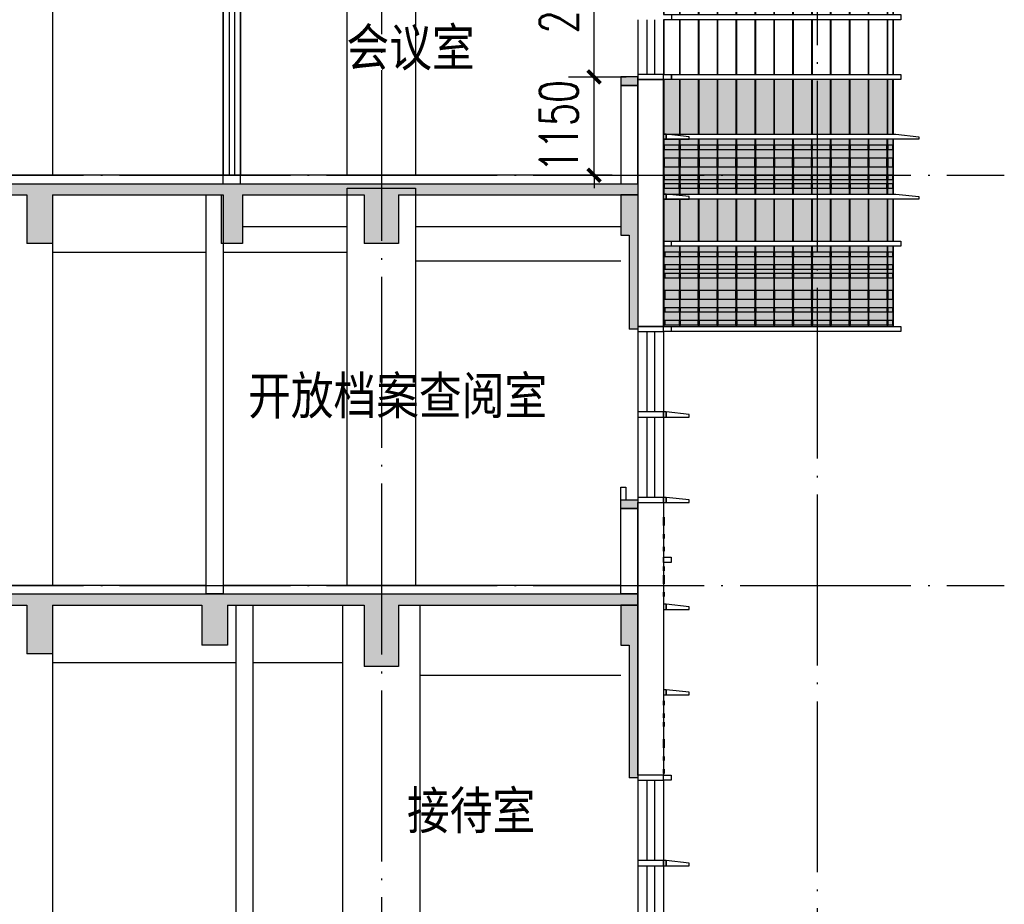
# Model space of a CAD drawing. Header units: millimetres. Extents: x 500457 to 783861, y -293374 to -162131.
# Tile 68 of 116: x 733545 to 745065, y -228982 to -218631. Entities that reach past the tile are written whole.
import ezdxf

# ---------------------------------------------------------------- set-up
doc = ezdxf.new("R2010")
doc.units = ezdxf.units.MM
doc.header["$LTSCALE"] = 1000
doc.linetypes.add('DOTE', pattern=[2.42, 2, -0.2, 0.02, -0.2])
for name, color, linetype in [('A-DOOR-FIRE', 4, 'Continuous'), ('A-SECT-SURF', 6, 'Continuous'), ('A-看线', 115, 'Continuous'), ('DOTE', 1, 'DOTE'), ('E_WINDOW', 4, 'Continuous'), ('EVTR', 2, 'Continuous'), ('LY_MC_section A_A$0$A31----(18)', 140, 'Continuous'), ('PUB_DIM', 3, 'Continuous'), ('PUB_HATCH', 8, 'Continuous'), ('PUB_TEXT', 7, 'Continuous'), ('WALL', 255, 'Continuous'), ('WINDOW', 4, 'Continuous'), ('板洞', 6, 'Continuous'), ('立面填充线2 穿孔板', 8, 'Continuous'), ('立面窗户线', 21, 'Continuous')]:
    doc.layers.add(name, color=color, linetype=linetype)
doc.styles.add('_TCH_DIM_T3', font='SIMPLEX', dxfattribs={"width": 0.705882, "bigfont": 'GBCBIG'})
doc.styles.add('TSSD_Norm', font='tssdeng.shx', dxfattribs={"bigfont": 'hztxt.shx'})
doc.dimstyles.new('_TCH_ARCH&&150', dxfattribs={"dimtxt": 446.25, "dimasz": 150, "dimexe": 375, "dimexo": 450, "dimgap": 189.375, "dimtad": 1, "dimdec": 0, "dimzin": 0, "dimdsep": 46, "dimtxsty": '_TCH_DIM_T3', "dimblk": 'ARCHTICK', "dimcen": 0.09, "dimclrt": 7, "dimazin": 2, "dimtfac": 1, "dimtdec": 0, "dimtix": 1, "dimtmove": 2, "dimatfit": 3, "dimfxl": 1, "dimtolj": 1, "dimtzin": 0, "dimarcsym": 0})

# ---------------------------------------------------------------- blocks, each defined once
blk = doc.blocks.new('A$C555D6619')
at = {"layer": '立面填充线2 穿孔板'}
blk.add_hatch(color=256, dxfattribs=at).paths.add_polyline_path([(-295, 700), (-2988, 700), (-2988, 60), (-295, 60)])
at = {"layer": 'A-看线'}
for points in [[(-2803, 630), (-2978, 630), (-2978, 580), (-2803, 580)], [(-2582, 630), (-2793, 630), (-2793, 580), (-2582, 580)], [(-2361, 630), (-2572, 630), (-2572, 580), (-2361, 580)], [(-2140, 630), (-2351, 630), (-2351, 580), (-2140, 580)], [(-1919, 630), (-2130, 630), (-2130, 580), (-1919, 580)], [(-1698, 630), (-1909, 630), (-1909, 580), (-1698, 580)], [(-1478, 630), (-1688, 630), (-1688, 580), (-1478, 580)], [(-1257, 630), (-1468, 630), (-1468, 580), (-1257, 580)], [(-1036, 630), (-1247, 630), (-1247, 580), (-1036, 580)], [(-815, 630), (-1026, 630), (-1026, 580), (-815, 580)], [(-594, 630), (-805, 630), (-805, 580), (-594, 580)], [(-373, 630), (-584, 630), (-584, 580), (-373, 580)], [(-305, 630), (-363, 630), (-363, 580), (-305, 580)], [(-2803, 480), (-2978, 480), (-2978, 380), (-2803, 380)], [(-2582, 480), (-2793, 480), (-2793, 380), (-2582, 380)], [(-2361, 480), (-2572, 480), (-2572, 380), (-2361, 380)], [(-2140, 480), (-2351, 480), (-2351, 380), (-2140, 380)], [(-1919, 480), (-2130, 480), (-2130, 380), (-1919, 380)], [(-1698, 480), (-1909, 480), (-1909, 380), (-1698, 380)], [(-1478, 480), (-1688, 480), (-1688, 380), (-1478, 380)], [(-1257, 480), (-1468, 480), (-1468, 380), (-1257, 380)], [(-1036, 480), (-1247, 480), (-1247, 380), (-1036, 380)], [(-815, 480), (-1026, 480), (-1026, 380), (-815, 380)], [(-594, 480), (-805, 480), (-805, 380), (-594, 380)], [(-373, 480), (-584, 480), (-584, 380), (-373, 380)], [(-305, 480), (-363, 480), (-363, 380), (-305, 380)], [(-2803, 280), (-2978, 280), (-2978, 230), (-2803, 230)], [(-2582, 280), (-2793, 280), (-2793, 230), (-2582, 230)], [(-2361, 280), (-2572, 280), (-2572, 230), (-2361, 230)], [(-2140, 280), (-2351, 280), (-2351, 230), (-2140, 230)], [(-1919, 280), (-2130, 280), (-2130, 230), (-1919, 230)], [(-1698, 280), (-1909, 280), (-1909, 230), (-1698, 230)], [(-1478, 280), (-1688, 280), (-1688, 230), (-1478, 230)], [(-1257, 280), (-1468, 280), (-1468, 230), (-1257, 230)], [(-1036, 280), (-1247, 280), (-1247, 230), (-1036, 230)], [(-815, 280), (-1026, 280), (-1026, 230), (-815, 230)], [(-594, 280), (-805, 280), (-805, 230), (-594, 230)], [(-373, 280), (-584, 280), (-584, 230), (-373, 230)], [(-305, 280), (-363, 280), (-363, 230), (-305, 230)], [(-2803, 180), (-2978, 180), (-2978, 130), (-2803, 130)], [(-2582, 180), (-2793, 180), (-2793, 130), (-2582, 130)], [(-2361, 180), (-2572, 180), (-2572, 130), (-2361, 130)], [(-2140, 180), (-2351, 180), (-2351, 130), (-2140, 130)], [(-1919, 180), (-2130, 180), (-2130, 130), (-1919, 130)], [(-1698, 180), (-1909, 180), (-1909, 130), (-1698, 130)], [(-1478, 180), (-1688, 180), (-1688, 130), (-1478, 130)], [(-1257, 180), (-1468, 180), (-1468, 130), (-1257, 130)], [(-1036, 180), (-1247, 180), (-1247, 130), (-1036, 130)], [(-815, 180), (-1026, 180), (-1026, 130), (-815, 130)], [(-594, 180), (-805, 180), (-805, 130), (-594, 130)], [(-373, 180), (-584, 180), (-584, 130), (-373, 130)], [(-305, 180), (-363, 180), (-363, 130), (-305, 130)]]:
    blk.add_lwpolyline(points, close=True, dxfattribs=at)
at = {"layer": 'WINDOW'}
for points in [[(-2978, 700), (-2988, 700), (-2988, 60), (-2978, 60)], [(-2978, 700), (-2988, 700), (-2988, 60), (-2978, 60)], [(-2793, 700), (-2803, 700), (-2803, 60), (-2793, 60)], [(-2572, 700), (-2582, 700), (-2582, 60), (-2572, 60)], [(-2351, 700), (-2361, 700), (-2361, 60), (-2351, 60)], [(-2130, 700), (-2140, 700), (-2140, 60), (-2130, 60)], [(-1909, 700), (-1919, 700), (-1919, 60), (-1909, 60)], [(-1688, 700), (-1698, 700), (-1698, 60), (-1688, 60)], [(-1468, 700), (-1478, 700), (-1478, 60), (-1468, 60)], [(-1247, 700), (-1257, 700), (-1257, 60), (-1247, 60)], [(-1026, 700), (-1036, 700), (-1036, 60), (-1026, 60)], [(-805, 700), (-815, 700), (-815, 60), (-805, 60)], [(-584, 700), (-594, 700), (-594, 60), (-584, 60)], [(-363, 700), (-373, 700), (-373, 60), (-363, 60)], [(-295, 700), (-305, 700), (-305, 60), (-295, 60)]]:
    blk.add_lwpolyline(points, close=True, dxfattribs=at)
at = {"layer": '立面窗户线'}
for points in [[(-2983, 760), (-300, 760), (-270, 760), (0, 730), (0, 700), (-300, 700), (-2983, 700)], [(-2983, 60), (-300, 60), (-270, 60), (0, 30), (0, 0), (-300, 0), (-2983, 0)]]:
    blk.add_lwpolyline(points, dxfattribs=at)
blk = doc.blocks.new('A$C7e86083c')
at = {"layer": '立面填充线2 穿孔板'}
for points in [[(2693, -60), (0, -60), (0, -700), (2693, -700)], [(2693, -760), (0, -760), (0, -1400), (2693, -1400)], [(2693, -1460), (0, -1460), (0, -2100), (2693, -2100)], [(2693, -3560), (0, -3560), (0, -4200), (2693, -4200)]]:
    blk.add_hatch(color=256, dxfattribs=at).paths.add_polyline_path(points)
at = {"layer": 'A-看线'}
for points in [[(0, -700), (2683, -700), (2683, -60), (0, -60)], [(0, -280), (0, -280), (0, -180), (0, -180)], [(0, -480), (0, -480), (0, -380), (0, -380)], [(0, -580), (0, -580), (0, -530), (0, -530)], [(0, -1400), (2683, -1400), (2683, -760), (0, -760)], [(0, -880), (0, -880), (0, -830), (0, -830)], [(0, -980), (0, -980), (0, -930), (0, -930)], [(0, -1080), (0, -1080), (0, -1030), (0, -1030)], [(0, -1280), (0, -1280), (0, -1180), (0, -1180)], [(0, -2100), (2683, -2100), (2683, -1460), (0, -1460)], [(0, -2280), (0, -2280), (0, -2230)], [(0, -2410), (0, -2410), (0, -2360), (0, -2360)], [(0, -2510), (0, -2510), (0, -2460), (0, -2460)], [(0, -2760), (0, -2760), (0, -2660), (0, -2660)], [(0, -4200), (2683, -4200), (2683, -3560), (0, -3560)]]:
    blk.add_lwpolyline(points, dxfattribs=at)
for points in [[(186, -180), (10, -180), (10, -280), (186, -280)], [(407, -180), (196, -180), (196, -280), (407, -280)], [(627, -180), (417, -180), (417, -280), (627, -280)], [(848, -180), (637, -180), (637, -280), (848, -280)], [(1069, -180), (858, -180), (858, -280), (1069, -280)], [(1290, -180), (1079, -180), (1079, -280), (1290, -280)], [(1511, -180), (1300, -180), (1300, -280), (1511, -280)], [(1732, -180), (1521, -180), (1521, -280), (1732, -280)], [(1952, -180), (1742, -180), (1742, -280), (1952, -280)], [(2173, -180), (1962, -180), (1962, -280), (2173, -280)], [(2394, -180), (2183, -180), (2183, -280), (2394, -280)], [(2616, -180), (2404, -180), (2404, -280), (2616, -280)], [(2683, -180), (2626, -180), (2626, -280), (2683, -280)], [(186, -380), (10, -380), (10, -480), (186, -480)], [(407, -380), (196, -380), (196, -480), (407, -480)], [(627, -380), (417, -380), (417, -480), (627, -480)], [(848, -380), (637, -380), (637, -480), (848, -480)], [(1069, -380), (858, -380), (858, -480), (1069, -480)], [(1290, -380), (1079, -380), (1079, -480), (1290, -480)], [(1511, -380), (1300, -380), (1300, -480), (1511, -480)], [(1732, -380), (1521, -380), (1521, -480), (1732, -480)], [(1952, -380), (1742, -380), (1742, -480), (1952, -480)], [(2173, -380), (1962, -380), (1962, -480), (2173, -480)], [(2394, -380), (2183, -380), (2183, -480), (2394, -480)], [(2616, -380), (2404, -380), (2404, -480), (2616, -480)], [(2683, -380), (2626, -380), (2626, -480), (2683, -480)], [(186, -530), (10, -530), (10, -580), (186, -580)], [(407, -530), (196, -530), (196, -580), (407, -580)], [(627, -530), (417, -530), (417, -580), (627, -580)], [(848, -530), (637, -530), (637, -580), (848, -580)], [(1069, -530), (858, -530), (858, -580), (1069, -580)], [(1290, -530), (1079, -530), (1079, -580), (1290, -580)], [(1511, -530), (1300, -530), (1300, -580), (1511, -580)], [(1732, -530), (1521, -530), (1521, -580), (1732, -580)], [(1952, -530), (1742, -530), (1742, -580), (1952, -580)], [(2173, -530), (1962, -530), (1962, -580), (2173, -580)], [(2394, -530), (2183, -530), (2183, -580), (2394, -580)], [(2616, -530), (2404, -530), (2404, -580), (2616, -580)], [(2683, -530), (2626, -530), (2626, -580), (2683, -580)], [(186, -830), (10, -830), (10, -880), (186, -880)], [(407, -830), (196, -830), (196, -880), (407, -880)], [(627, -830), (417, -830), (417, -880), (627, -880)], [(848, -830), (637, -830), (637, -880), (848, -880)], [(1069, -830), (858, -830), (858, -880), (1069, -880)], [(1290, -830), (1079, -830), (1079, -880), (1290, -880)], [(1511, -830), (1300, -830), (1300, -880), (1511, -880)], [(1732, -830), (1521, -830), (1521, -880), (1732, -880)], [(1952, -830), (1742, -830), (1742, -880), (1952, -880)], [(2173, -830), (1962, -830), (1962, -880), (2173, -880)], [(2394, -830), (2183, -830), (2183, -880), (2394, -880)], [(2616, -830), (2404, -830), (2404, -880), (2616, -880)], [(2683, -830), (2626, -830), (2626, -880), (2683, -880)], [(186, -930), (10, -930), (10, -980), (186, -980)], [(186, -1030), (10, -1030), (10, -1080), (186, -1080)], [(407, -930), (196, -930), (196, -980), (407, -980)], [(407, -1030), (196, -1030), (196, -1080), (407, -1080)], [(627, -930), (417, -930), (417, -980), (627, -980)], [(627, -1030), (417, -1030), (417, -1080), (627, -1080)], [(848, -930), (637, -930), (637, -980), (848, -980)], [(848, -1030), (637, -1030), (637, -1080), (848, -1080)], [(1069, -930), (858, -930), (858, -980), (1069, -980)], [(1069, -1030), (858, -1030), (858, -1080), (1069, -1080)], [(1290, -930), (1079, -930), (1079, -980), (1290, -980)], [(1290, -1030), (1079, -1030), (1079, -1080), (1290, -1080)], [(1511, -930), (1300, -930), (1300, -980), (1511, -980)], [(1511, -1030), (1300, -1030), (1300, -1080), (1511, -1080)], [(1732, -930), (1521, -930), (1521, -980), (1732, -980)], [(1732, -1030), (1521, -1030), (1521, -1080), (1732, -1080)], [(1952, -930), (1742, -930), (1742, -980), (1952, -980)], [(1952, -1030), (1742, -1030), (1742, -1080), (1952, -1080)], [(2173, -930), (1962, -930), (1962, -980), (2173, -980)], [(2173, -1030), (1962, -1030), (1962, -1080), (2173, -1080)], [(2394, -930), (2183, -930), (2183, -980), (2394, -980)], [(2394, -1030), (2183, -1030), (2183, -1080), (2394, -1080)], [(2616, -930), (2404, -930), (2404, -980), (2616, -980)], [(2616, -1030), (2404, -1030), (2404, -1080), (2616, -1080)], [(2683, -930), (2626, -930), (2626, -980), (2683, -980)], [(2683, -1030), (2626, -1030), (2626, -1080), (2683, -1080)], [(186, -1180), (10, -1180), (10, -1280), (186, -1280)], [(407, -1180), (196, -1180), (196, -1280), (407, -1280)], [(627, -1180), (417, -1180), (417, -1280), (627, -1280)], [(848, -1180), (637, -1180), (637, -1280), (848, -1280)], [(1069, -1180), (858, -1180), (858, -1280), (1069, -1280)], [(1290, -1180), (1079, -1180), (1079, -1280), (1290, -1280)], [(1511, -1180), (1300, -1180), (1300, -1280), (1511, -1280)], [(1732, -1180), (1521, -1180), (1521, -1280), (1732, -1280)], [(1952, -1180), (1742, -1180), (1742, -1280), (1952, -1280)], [(2173, -1180), (1962, -1180), (1962, -1280), (2173, -1280)], [(2394, -1180), (2183, -1180), (2183, -1280), (2394, -1280)], [(2616, -1180), (2404, -1180), (2404, -1280), (2616, -1280)], [(2683, -1180), (2626, -1180), (2626, -1280), (2683, -1280)], [(186, -2230), (10, -2230), (10, -2280), (186, -2280)], [(407, -2230), (196, -2230), (196, -2280), (407, -2280)], [(627, -2230), (417, -2230), (417, -2280), (627, -2280)], [(848, -2230), (637, -2230), (637, -2280), (848, -2280)], [(1069, -2230), (858, -2230), (858, -2280), (1069, -2280)], [(1290, -2230), (1079, -2230), (1079, -2280), (1290, -2280)], [(1511, -2230), (1300, -2230), (1300, -2280), (1511, -2280)], [(1732, -2230), (1521, -2230), (1521, -2280), (1732, -2280)], [(1952, -2230), (1742, -2230), (1742, -2280), (1952, -2280)], [(2173, -2230), (1962, -2230), (1962, -2280), (2173, -2280)], [(2394, -2230), (2183, -2230), (2183, -2280), (2394, -2280)], [(2616, -2230), (2404, -2230), (2404, -2280), (2616, -2280)], [(2683, -2230), (2626, -2230), (2626, -2280), (2683, -2280)], [(186, -2360), (10, -2360), (10, -2410), (186, -2410)], [(407, -2360), (196, -2360), (196, -2410), (407, -2410)], [(627, -2360), (417, -2360), (417, -2410), (627, -2410)], [(848, -2360), (637, -2360), (637, -2410), (848, -2410)], [(1069, -2360), (858, -2360), (858, -2410), (1069, -2410)], [(1290, -2360), (1079, -2360), (1079, -2410), (1290, -2410)], [(1511, -2360), (1300, -2360), (1300, -2410), (1511, -2410)], [(1732, -2360), (1521, -2360), (1521, -2410), (1732, -2410)], [(1952, -2360), (1742, -2360), (1742, -2410), (1952, -2410)], [(2173, -2360), (1962, -2360), (1962, -2410), (2173, -2410)], [(2394, -2360), (2183, -2360), (2183, -2410), (2394, -2410)], [(2616, -2360), (2404, -2360), (2404, -2410), (2616, -2410)], [(2683, -2360), (2626, -2360), (2626, -2410), (2683, -2410)], [(186, -2460), (10, -2460), (10, -2510), (186, -2510)], [(407, -2460), (196, -2460), (196, -2510), (407, -2510)], [(627, -2460), (417, -2460), (417, -2510), (627, -2510)], [(848, -2460), (637, -2460), (637, -2510), (848, -2510)], [(1069, -2460), (858, -2460), (858, -2510), (1069, -2510)], [(1290, -2460), (1079, -2460), (1079, -2510), (1290, -2510)], [(1511, -2460), (1300, -2460), (1300, -2510), (1511, -2510)], [(1732, -2460), (1521, -2460), (1521, -2510), (1732, -2510)], [(1952, -2460), (1742, -2460), (1742, -2510), (1952, -2510)], [(2173, -2460), (1962, -2460), (1962, -2510), (2173, -2510)], [(2394, -2460), (2183, -2460), (2183, -2510), (2394, -2510)], [(2616, -2460), (2404, -2460), (2404, -2510), (2616, -2510)], [(2683, -2460), (2626, -2460), (2626, -2510), (2683, -2510)], [(186, -2660), (10, -2660), (10, -2760), (186, -2760)], [(407, -2660), (196, -2660), (196, -2760), (407, -2760)], [(627, -2660), (417, -2660), (417, -2760), (627, -2760)], [(848, -2660), (637, -2660), (637, -2760), (848, -2760)], [(1069, -2660), (858, -2660), (858, -2760), (1069, -2760)], [(1290, -2660), (1079, -2660), (1079, -2760), (1290, -2760)], [(1511, -2660), (1300, -2660), (1300, -2760), (1511, -2760)], [(1732, -2660), (1521, -2660), (1521, -2760), (1732, -2760)], [(1952, -2660), (1742, -2660), (1742, -2760), (1952, -2760)], [(2173, -2660), (1962, -2660), (1962, -2760), (2173, -2760)], [(2394, -2660), (2183, -2660), (2183, -2760), (2394, -2760)], [(2616, -2660), (2404, -2660), (2404, -2760), (2616, -2760)], [(2683, -2660), (2626, -2660), (2626, -2760), (2683, -2760)]]:
    blk.add_lwpolyline(points, close=True, dxfattribs=at)
at = {"layer": 'WINDOW'}
for points in [[(10, -60), (0, -60), (0, -700), (10, -700)], [(196, -60), (186, -60), (186, -700), (196, -700)], [(417, -60), (407, -60), (407, -700), (417, -700)], [(637, -60), (627, -60), (627, -700), (637, -700)], [(858, -60), (848, -60), (848, -700), (858, -700)], [(1079, -60), (1069, -60), (1069, -700), (1079, -700)], [(1300, -60), (1290, -60), (1290, -700), (1300, -700)], [(1521, -60), (1511, -60), (1511, -700), (1521, -700)], [(1742, -60), (1732, -60), (1732, -700), (1742, -700)], [(1962, -60), (1952, -60), (1952, -700), (1962, -700)], [(2183, -60), (2173, -60), (2173, -700), (2183, -700)], [(2404, -60), (2394, -60), (2394, -700), (2404, -700)], [(2626, -60), (2616, -60), (2616, -700), (2626, -700)], [(2693, -60), (2683, -60), (2683, -700), (2693, -700)], [(10, -760), (0, -760), (0, -1400), (10, -1400)], [(196, -760), (186, -760), (186, -1400), (196, -1400)], [(417, -760), (407, -760), (407, -1400), (417, -1400)], [(637, -760), (627, -760), (627, -1400), (637, -1400)], [(858, -760), (848, -760), (848, -1400), (858, -1400)], [(1079, -760), (1069, -760), (1069, -1400), (1079, -1400)], [(1300, -760), (1290, -760), (1290, -1400), (1300, -1400)], [(1521, -760), (1511, -760), (1511, -1400), (1521, -1400)], [(1742, -760), (1732, -760), (1732, -1400), (1742, -1400)], [(1962, -760), (1952, -760), (1952, -1400), (1962, -1400)], [(2183, -760), (2173, -760), (2173, -1400), (2183, -1400)], [(2404, -760), (2394, -760), (2394, -1400), (2404, -1400)], [(2626, -760), (2616, -760), (2616, -1400), (2626, -1400)], [(2693, -760), (2683, -760), (2683, -1400), (2693, -1400)], [(10, -1460), (0, -1460), (0, -2100), (10, -2100)], [(196, -1460), (186, -1460), (186, -2100), (196, -2100)], [(417, -1460), (407, -1460), (407, -2100), (417, -2100)], [(637, -1460), (627, -1460), (627, -2100), (637, -2100)], [(858, -1460), (848, -1460), (848, -2100), (858, -2100)], [(1079, -1460), (1069, -1460), (1069, -2100), (1079, -2100)], [(1300, -1460), (1290, -1460), (1290, -2100), (1300, -2100)], [(1521, -1460), (1511, -1460), (1511, -2100), (1521, -2100)], [(1742, -1460), (1732, -1460), (1732, -2100), (1742, -2100)], [(1962, -1460), (1952, -1460), (1952, -2100), (1962, -2100)], [(2183, -1460), (2173, -1460), (2173, -2100), (2183, -2100)], [(2404, -1460), (2394, -1460), (2394, -2100), (2404, -2100)], [(2626, -1460), (2616, -1460), (2616, -2100), (2626, -2100)], [(2693, -1460), (2683, -1460), (2683, -2100), (2693, -2100)], [(10, -2160), (0, -2160), (0, -2800), (10, -2800)], [(196, -2160), (186, -2160), (186, -2800), (196, -2800)], [(417, -2160), (407, -2160), (407, -2800), (417, -2800)], [(637, -2160), (627, -2160), (627, -2800), (637, -2800)], [(858, -2160), (848, -2160), (848, -2800), (858, -2800)], [(1079, -2160), (1069, -2160), (1069, -2800), (1079, -2800)], [(1300, -2160), (1290, -2160), (1290, -2800), (1300, -2800)], [(1521, -2160), (1511, -2160), (1511, -2800), (1521, -2800)], [(1742, -2160), (1732, -2160), (1732, -2800), (1742, -2800)], [(1962, -2160), (1952, -2160), (1952, -2800), (1962, -2800)], [(2183, -2160), (2173, -2160), (2173, -2800), (2183, -2800)], [(2404, -2160), (2394, -2160), (2394, -2800), (2404, -2800)], [(2626, -2160), (2616, -2160), (2616, -2800), (2626, -2800)], [(2693, -2160), (2683, -2160), (2683, -2800), (2693, -2800)], [(10, -2860), (0, -2860), (0, -3500), (10, -3500)], [(196, -2860), (186, -2860), (186, -3500), (196, -3500)], [(417, -2860), (407, -2860), (407, -3500), (417, -3500)], [(637, -2860), (627, -2860), (627, -3500), (637, -3500)], [(858, -2860), (848, -2860), (848, -3500), (858, -3500)], [(1079, -2860), (1069, -2860), (1069, -3500), (1079, -3500)], [(1300, -2860), (1290, -2860), (1290, -3500), (1300, -3500)], [(1521, -2860), (1511, -2860), (1511, -3500), (1521, -3500)], [(1742, -2860), (1732, -2860), (1732, -3500), (1742, -3500)], [(1962, -2860), (1952, -2860), (1952, -3500), (1962, -3500)], [(2183, -2860), (2173, -2860), (2173, -3500), (2183, -3500)], [(2404, -2860), (2394, -2860), (2394, -3500), (2404, -3500)], [(2626, -2860), (2616, -2860), (2616, -3500), (2626, -3500)], [(2693, -2860), (2683, -2860), (2683, -3500), (2693, -3500)], [(10, -3560), (0, -3560), (0, -4200), (10, -4200)], [(196, -3560), (186, -3560), (186, -4200), (196, -4200)], [(417, -3560), (407, -3560), (407, -4200), (417, -4200)], [(637, -3560), (627, -3560), (627, -4200), (637, -4200)], [(858, -3560), (848, -3560), (848, -4200), (858, -4200)], [(1079, -3560), (1069, -3560), (1069, -4200), (1079, -4200)], [(1300, -3560), (1290, -3560), (1290, -4200), (1300, -4200)], [(1521, -3560), (1511, -3560), (1511, -4200), (1521, -4200)], [(1742, -3560), (1732, -3560), (1732, -4200), (1742, -4200)], [(1962, -3560), (1952, -3560), (1952, -4200), (1962, -4200)], [(2183, -3560), (2173, -3560), (2173, -4200), (2183, -4200)], [(2404, -3560), (2394, -3560), (2394, -4200), (2404, -4200)], [(2626, -3560), (2616, -3560), (2616, -4200), (2626, -4200)], [(2693, -3560), (2683, -3560), (2683, -4200), (2693, -4200)]]:
    blk.add_lwpolyline(points, close=True, dxfattribs=at)
at = {"layer": '立面窗户线'}
for points in [[(0, 0), (2688, 0), (2718, 0), (2988, -30), (2988, -60), (2688, -60), (0, -60)], [(0, 0), (5, 0), (35, 0), (305, -30), (305, -60), (5, -60), (0, -60)], [(0, -700), (5, -700), (95, -700), (95, -760), (5, -760), (0, -760)], [(5, -700), (2688, -700), (2778, -700), (2778, -760), (2688, -760), (5, -760)], [(0, -1400), (5, -1400), (35, -1400), (305, -1430), (305, -1460), (5, -1460), (0, -1460)], [(5, -1400), (2688, -1400), (2718, -1400), (2988, -1430), (2988, -1460), (2688, -1460), (5, -1460)], [(0, -2100), (5, -2100), (95, -2100), (95, -2160), (5, -2160), (0, -2160)], [(5, -2100), (2688, -2100), (2778, -2100), (2778, -2160), (2688, -2160), (5, -2160)], [(0, -2800), (5, -2800), (95, -2800), (95, -2860), (5, -2860), (0, -2860)], [(5, -2800), (2688, -2800), (2778, -2800), (2778, -2860), (2688, -2860), (5, -2860)], [(0, -3500), (5, -3500), (95, -3500), (95, -3560), (5, -3560), (0, -3560)], [(5, -3500), (2688, -3500), (2778, -3500), (2778, -3560), (2688, -3560), (5, -3560)]]:
    blk.add_lwpolyline(points, dxfattribs=at)
blk = doc.blocks.new('A$C84ce339c')
for name, p in [('A$C7e86083c', (0, -8400)), ('A$C555D6619', (2988, -13360))]:
    blk.add_blockref(name, p)
blk = doc.blocks.new('A$C7aab0e27')
at = {"layer": 'LY_MC_section A_A$0$A31----(18)'}
for points in [[(-30, 0), (-30, -60), (-300, -60), (-300, -30)], [(-30, -60), (-30, 0), (0, 0), (0, -60)]]:
    blk.add_lwpolyline(points, close=True, dxfattribs=at)
blk = doc.blocks.new('A$C37e4a2ef')
at = {"layer": 'LY_MC_section A_A$0$A31----(18)'}
blk.add_lwpolyline([(0, 0), (300, 0), (300, -60), (0, -60)], close=True, dxfattribs=at)
at = {"layer": 'A-DOOR-FIRE'}
blk.add_blockref('A$C7aab0e27', (0, 0), dxfattribs=at)
blk = doc.blocks.new('A$C42b86bd6')
at = {"layer": 'LY_MC_section A_A$0$A31----(18)'}
for points in [[(90, 0), (0, 0), (0, -60), (90, -60)], [(90, 0), (390, 0), (390, -60), (90, -60)]]:
    blk.add_lwpolyline(points, close=True, dxfattribs=at)
blk = doc.blocks.new('A$C827e71c0')
at = {"layer": 'LY_MC_section A_A$0$A31----(18)'}
blk.add_lwpolyline([(0, 0), (-90, 0), (-90, -60), (0, -60)], close=True, dxfattribs=at)
blk = doc.blocks.new('A$Cc5afda2b')
at = {"layer": 'PUB_HATCH'}
for points in [[(100, -30), (100, -500), (300, -500), (300, -30)], [(200, -500), (100, -500), (100, -750), (200, -750)], [(100, -2850), (300, -2850), (300, -2950), (100, -2950)]]:
    blk.add_hatch(color=256, dxfattribs=at).paths.add_polyline_path(points)
at = {"layer": 'WALL', "color": 0}
for p, q in [((100, -30), (100, -500)), ((300, -30), (100, -30)), ((300, -30), (300, -500)), ((100, -500), (100, -750)), ((300, -500), (200, -500)), ((200, -500), (200, -750)), ((200, -750), (100, -750))]:
    blk.add_line(p, q, dxfattribs=at)
at = {"layer": 'WALL'}
for points in [[(100, -2850), (300, -2850), (300, -2950), (100, -2950)], [(100, -2950), (300, -2950), (300, -4100), (100, -4100)]]:
    blk.add_lwpolyline(points, close=True, dxfattribs=at)
blk = doc.blocks.new('$EWDLib$00001159')
for p, q in [((0, 0), (0, 1500)), ((84, 0), (84, 1500)), ((156, 0), (156, 1500)), ((240, 0), (240, 1500))]:
    blk.add_line(p, q)
blk = doc.blocks.new('A$Cefe507ca')
at = {"layer": 'PUB_HATCH'}
for points in [[(-200, -38730), (-200, -39200), (0, -39200), (0, -38730)], [(0, -39200), (-100, -39200), (-100, -40300), (0, -40300)], [(-200, -42300), (0, -42300), (0, -42400), (-200, -42400)], [(-200, -43530), (-200, -44000), (0, -44000), (0, -43530)], [(0, -44000), (-100, -44000), (-100, -45550), (0, -45550)]]:
    blk.add_hatch(color=256, dxfattribs=at).paths.add_polyline_path(points)
at = {"layer": 'EVTR'}
blk.add_lwpolyline([(-200, -42300), (-200, -42150), (-140, -42150), (-140, -42300)], dxfattribs=at)
at = {"layer": 'LY_MC_section A_A$0$A31----(18)'}
for points in [[(300, -37380), (0, -37380), (0, -40270), (300, -40270)], [(300, -38150), (310, -38150), (310, -38200), (300, -38200)], [(300, -38300), (310, -38300), (310, -38400), (300, -38400)], [(310, -38500), (300, -38500), (300, -38550), (310, -38550)], [(310, -38600), (300, -38600), (300, -38650), (310, -38650)], [(305, -39400), (315, -39400), (315, -39450), (305, -39450)], [(305, -39550), (315, -39550), (315, -39600), (305, -39600)], [(305, -39650), (315, -39650), (315, -39700), (305, -39700)], [(305, -39850), (315, -39850), (315, -39950), (305, -39950)], [(305, -40050), (315, -40050), (315, -40100), (305, -40100)], [(305, -40200), (315, -40200), (315, -40250), (305, -40250)], [(0, -42330), (300, -42330), (300, -45520), (0, -45520)], [(300, -42500), (310, -42500), (310, -42600), (300, -42600)], [(300, -42700), (310, -42700), (310, -42750), (300, -42750)], [(300, -42850), (310, -42850), (310, -42900), (300, -42900)], [(300, -43080), (310, -43080), (310, -43130), (300, -43130)], [(300, -43180), (310, -43180), (310, -43280), (300, -43280)], [(300, -43380), (310, -43380), (310, -43430), (300, -43430)], [(300, -44650), (310, -44650), (310, -44700), (300, -44700)], [(300, -44800), (310, -44800), (310, -44850), (300, -44850)], [(300, -44900), (310, -44900), (310, -44950), (300, -44950)], [(300, -45100), (310, -45100), (310, -45200), (300, -45200)], [(300, -45300), (310, -45300), (310, -45350), (300, -45350)], [(300, -45450), (310, -45450), (310, -45500), (300, -45500)]]:
    blk.add_lwpolyline(points, close=True, dxfattribs=at)
at = {"layer": 'WALL', "color": 0}
for p, q in [((-200, -38730), (-200, -39200)), ((0, -38730), (-200, -38730)), ((0, -38730), (0, -39200)), ((-200, -39200), (-100, -39200)), ((-100, -39200), (-100, -40300)), ((0, -39200), (0, -40300)), ((0, -40300), (-100, -40300)), ((-200, -43530), (-200, -44000)), ((0, -43530), (-200, -43530)), ((0, -43530), (0, -44000)), ((-200, -44000), (-100, -44000)), ((-100, -44000), (-100, -45550)), ((0, -44000), (0, -45550)), ((0, -45550), (-100, -45550))]:
    blk.add_line(p, q, dxfattribs=at)
at = {"layer": 'WALL'}
for points in [[(-200, -42300), (0, -42300), (0, -42400), (-200, -42400)], [(-200, -42400), (0, -42400), (0, -43400), (-200, -43400)]]:
    blk.add_lwpolyline(points, close=True, dxfattribs=at)
at = {"layer": 'A-DOOR-FIRE', "xscale": -1}
blk.add_blockref('A$C7aab0e27', (300, -38720), dxfattribs=at)
at = {"layer": 'A-DOOR-FIRE', "xscale": -1, "rotation": 359.9999999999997}
for name, p in [('A$C827e71c0', (300, -39270)), ('A$C42b86bd6', (390, -40270)), ('A$C37e4a2ef', (300, -41270)), ('A$C37e4a2ef', (300, -42270)), ('A$C7aab0e27', (300, -43520)), ('A$C7aab0e27', (300, -44520)), ('A$C42b86bd6', (390, -45520)), ('A$C37e4a2ef', (300, -46520))]:
    blk.add_blockref(name, p, dxfattribs=at)
at = {"layer": 'LY_MC_section A_A$0$A31----(18)', "xscale": 1.250000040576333, "yscale": -0.4266666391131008}
blk.add_blockref('$EWDLib$00001159', (0, -36680), dxfattribs=at)
at = {"layer": 'LY_MC_section A_A$0$A31----(18)', "xscale": -1}
for name, p in [('A$C42b86bd6', (390, -37320)), ('A$C7aab0e27', (300, -38020))]:
    blk.add_blockref(name, p, dxfattribs=at)
at = {"layer": 'LY_MC_section A_A$0$A31----(18)', "rotation": 359.9999999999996}
for p, xscale, yscale in [((0, -40330), 1.250000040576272, -0.6266666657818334), ((0, -41330), 1.250000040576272, -0.6266666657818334), ((0, -45580), 1.250000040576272, -0.6266666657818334), ((0, -46580), 1.250000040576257, -0.6266666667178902)]:
    blk.add_blockref('$EWDLib$00001159', p, dxfattribs=dict(at, xscale=xscale, yscale=yscale))
at = {"layer": 'LY_MC_section A_A$0$A31----(18)', "xscale": -1, "rotation": 359.9999999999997}
blk.add_blockref('A$C827e71c0', (300, -42970), dxfattribs=at)
at = {"layer": '板洞', "xscale": -1}
blk.add_blockref('A$Cc5afda2b', (100, -34500), dxfattribs=at)
blk = doc.blocks.new('A$Cdcd5011f')
at = {"layer": 'A-看线'}
for p, q in [((19400, -4200), (19400, -200)), ((20200, -200), (20200, -4200))]:
    blk.add_line(p, q, dxfattribs=at)
blk.add_lwpolyline([(15950, -800), (15950, -4200)], dxfattribs=at)
at = {"layer": 'WALL'}
for p, q in [((17950, -4300), (17950, -700)), ((18150, -4300), (18150, -700)), ((17950, -4300), (18150, -4300))]:
    blk.add_line(p, q, dxfattribs=at)
blk.add_lwpolyline([(18150, -4200), (17950, -4200)], dxfattribs=at)
at = {"layer": 'E_WINDOW', "xscale": 0.8333333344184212, "yscale": 2.333333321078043, "rotation": 179.9999999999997}
blk.add_blockref('$EWDLib$00001159', (18150, -700), dxfattribs=at)
at = {"layer": 'PUB_TEXT', "style": 'TSSD_Norm'}
blk.add_text('会议室 ', height=500, dxfattribs=at).set_placement((19391, -2970))
blk = doc.blocks.new('A$C88e6c5fd')
at = {"layer": '立面填充线2 穿孔板'}
for points in [[(2688, -760), (-5, -760), (-5, -1250), (2688, -1250)], [(2688, -1310), (-5, -1310), (-3, -2250), (2690, -2250)]]:
    blk.add_hatch(color=256, dxfattribs=at).paths.add_polyline_path(points)
at = {"layer": 'A-看线'}
for points in [[(181, -1380), (5, -1380), (5, -1430), (181, -1430)], [(402, -1380), (191, -1380), (191, -1430), (402, -1430)], [(622, -1380), (412, -1380), (412, -1430), (622, -1430)], [(843, -1380), (632, -1380), (632, -1430), (843, -1430)], [(1064, -1380), (853, -1380), (853, -1430), (1064, -1430)], [(1285, -1380), (1074, -1380), (1074, -1430), (1285, -1430)], [(1506, -1380), (1295, -1380), (1295, -1430), (1506, -1430)], [(1727, -1380), (1516, -1380), (1516, -1430), (1727, -1430)], [(1947, -1380), (1737, -1380), (1737, -1430), (1947, -1430)], [(2168, -1380), (1957, -1380), (1957, -1430), (2168, -1430)], [(2389, -1380), (2178, -1380), (2178, -1430), (2389, -1430)], [(2611, -1380), (2399, -1380), (2399, -1430), (2611, -1430)], [(2678, -1380), (2621, -1380), (2621, -1430), (2678, -1430)], [(181, -1530), (5, -1530), (5, -1580), (181, -1580)], [(402, -1530), (191, -1530), (191, -1580), (402, -1580)], [(622, -1530), (412, -1530), (412, -1580), (622, -1580)], [(843, -1530), (632, -1530), (632, -1580), (843, -1580)], [(1064, -1530), (853, -1530), (853, -1580), (1064, -1580)], [(1285, -1530), (1074, -1530), (1074, -1580), (1285, -1580)], [(1506, -1530), (1295, -1530), (1295, -1580), (1506, -1580)], [(1727, -1530), (1516, -1530), (1516, -1580), (1727, -1580)], [(1947, -1530), (1737, -1530), (1737, -1580), (1947, -1580)], [(2168, -1530), (1957, -1530), (1957, -1580), (2168, -1580)], [(2389, -1530), (2178, -1530), (2178, -1580), (2389, -1580)], [(2611, -1530), (2399, -1530), (2399, -1580), (2611, -1580)], [(2678, -1530), (2621, -1530), (2621, -1580), (2678, -1580)], [(181, -1630), (5, -1630), (5, -1680), (181, -1680)], [(402, -1630), (191, -1630), (191, -1680), (402, -1680)], [(622, -1630), (412, -1630), (412, -1680), (622, -1680)], [(843, -1630), (632, -1630), (632, -1680), (843, -1680)], [(1064, -1630), (853, -1630), (853, -1680), (1064, -1680)], [(1285, -1630), (1074, -1630), (1074, -1680), (1285, -1680)], [(1506, -1630), (1295, -1630), (1295, -1680), (1506, -1680)], [(1727, -1630), (1516, -1630), (1516, -1680), (1727, -1680)], [(1947, -1630), (1737, -1630), (1737, -1680), (1947, -1680)], [(2168, -1630), (1957, -1630), (1957, -1680), (2168, -1680)], [(2389, -1630), (2178, -1630), (2178, -1680), (2389, -1680)], [(2611, -1630), (2399, -1630), (2399, -1680), (2611, -1680)], [(2678, -1630), (2621, -1630), (2621, -1680), (2678, -1680)], [(181, -1830), (5, -1830), (5, -1930), (181, -1930)], [(402, -1830), (191, -1830), (191, -1930), (402, -1930)], [(622, -1830), (412, -1830), (412, -1930), (622, -1930)], [(843, -1830), (632, -1830), (632, -1930), (843, -1930)], [(1064, -1830), (853, -1830), (853, -1930), (1064, -1930)], [(1285, -1830), (1074, -1830), (1074, -1930), (1285, -1930)], [(1506, -1830), (1295, -1830), (1295, -1930), (1506, -1930)], [(1727, -1830), (1516, -1830), (1516, -1930), (1727, -1930)], [(1947, -1830), (1737, -1830), (1737, -1930), (1947, -1930)], [(2168, -1830), (1957, -1830), (1957, -1930), (2168, -1930)], [(2389, -1830), (2178, -1830), (2178, -1930), (2389, -1930)], [(2611, -1830), (2399, -1830), (2399, -1930), (2611, -1930)], [(2678, -1830), (2621, -1830), (2621, -1930), (2678, -1930)], [(181, -2030), (5, -2030), (5, -2080), (181, -2080)], [(402, -2030), (191, -2030), (191, -2080), (402, -2080)], [(622, -2030), (412, -2030), (412, -2080), (622, -2080)], [(843, -2030), (632, -2030), (632, -2080), (843, -2080)], [(1064, -2030), (853, -2030), (853, -2080), (1064, -2080)], [(1285, -2030), (1074, -2030), (1074, -2080), (1285, -2080)], [(1506, -2030), (1295, -2030), (1295, -2080), (1506, -2080)], [(1727, -2030), (1516, -2030), (1516, -2080), (1727, -2080)], [(1947, -2030), (1737, -2030), (1737, -2080), (1947, -2080)], [(2168, -2030), (1957, -2030), (1957, -2080), (2168, -2080)], [(2389, -2030), (2178, -2030), (2178, -2080), (2389, -2080)], [(2611, -2030), (2399, -2030), (2399, -2080), (2611, -2080)], [(2678, -2030), (2621, -2030), (2621, -2080), (2678, -2080)], [(181, -2180), (5, -2180), (5, -2230), (181, -2230)], [(402, -2180), (191, -2180), (191, -2230), (402, -2230)], [(622, -2180), (412, -2180), (412, -2230), (622, -2230)], [(843, -2180), (632, -2180), (632, -2230), (843, -2230)], [(1064, -2180), (853, -2180), (853, -2230), (1064, -2230)], [(1285, -2180), (1074, -2180), (1074, -2230), (1285, -2230)], [(1506, -2180), (1295, -2180), (1295, -2230), (1506, -2230)], [(1727, -2180), (1516, -2180), (1516, -2230), (1727, -2230)], [(1947, -2180), (1737, -2180), (1737, -2230), (1947, -2230)], [(2168, -2180), (1957, -2180), (1957, -2230), (2168, -2230)], [(2389, -2180), (2178, -2180), (2178, -2230), (2389, -2230)], [(2611, -2180), (2399, -2180), (2399, -2230), (2611, -2230)], [(2678, -2180), (2621, -2180), (2621, -2230), (2678, -2230)]]:
    blk.add_lwpolyline(points, close=True, dxfattribs=at)
at = {"layer": 'WINDOW'}
for points in [[(5, -760), (-5, -760), (-5, -1250), (5, -1250)], [(5, -760), (-5, -760), (-5, -1400), (5, -1400)], [(5, -760), (-5, -760), (-5, -1400), (5, -1400)], [(191, -760), (181, -760), (181, -1250), (191, -1250)], [(412, -760), (402, -760), (402, -1250), (412, -1250)], [(632, -760), (622, -760), (622, -1250), (632, -1250)], [(853, -760), (843, -760), (843, -1250), (853, -1250)], [(1074, -760), (1064, -760), (1064, -1250), (1074, -1250)], [(1295, -760), (1285, -760), (1285, -1250), (1295, -1250)], [(1516, -760), (1506, -760), (1506, -1250), (1516, -1250)], [(1737, -760), (1727, -760), (1727, -1250), (1737, -1250)], [(1957, -760), (1947, -760), (1947, -1250), (1957, -1250)], [(2178, -760), (2168, -760), (2168, -1250), (2178, -1250)], [(2399, -760), (2389, -760), (2389, -1250), (2399, -1250)], [(2621, -760), (2611, -760), (2611, -1250), (2621, -1250)], [(2688, -760), (2678, -760), (2678, -1250), (2688, -1250)], [(5, -1310), (-5, -1310), (-5, -2250), (5, -2250)], [(191, -1310), (181, -1310), (181, -2250), (191, -2250)], [(412, -1310), (402, -1310), (402, -2250), (412, -2250)], [(632, -1310), (622, -1310), (622, -2250), (632, -2250)], [(853, -1310), (843, -1310), (843, -2250), (853, -2250)], [(1074, -1310), (1064, -1310), (1064, -2250), (1074, -2250)], [(1295, -1310), (1285, -1310), (1285, -2250), (1295, -2250)], [(1516, -1310), (1506, -1310), (1506, -2250), (1516, -2250)], [(1737, -1310), (1727, -1310), (1727, -2250), (1737, -2250)], [(1957, -1310), (1947, -1310), (1947, -2250), (1957, -2250)], [(2178, -1310), (2168, -1310), (2168, -2250), (2178, -2250)], [(2399, -1310), (2389, -1310), (2389, -2250), (2399, -2250)], [(2621, -1310), (2611, -1310), (2611, -2250), (2621, -2250)], [(2688, -1310), (2678, -1310), (2678, -2250), (2688, -2250)]]:
    blk.add_lwpolyline(points, close=True, dxfattribs=at)
at = {"layer": '立面窗户线'}
for points in [[(3, -1250), (2683, -1250), (2773, -1250), (2773, -1310), (2683, -1310), (3, -1310)], [(3, -2250), (2683, -2250), (2773, -2250), (2773, -2310), (2683, -2310), (3, -2310)]]:
    blk.add_lwpolyline(points, dxfattribs=at)
blk = doc.blocks.new('_ArchTick')
at = {"color": 0, "linetype": 'ByBlock', "const_width": 0.3}
blk.add_lwpolyline([(-0.5, -0.5), (0.5, 0.5)], dxfattribs=at)
blk = doc.blocks.new('*D145')
at = {"layer": 'Defpoints', "color": 0, "transparency": 16777216}
for p in [(739516, -219301), (740266, -219301), (739516, -220451)]:
    blk.add_point(p, dxfattribs=at)
at = {"layer": 'PUB_DIM', "color": 0, "lineweight": -2, "transparency": 16777216}
for p, q in [((740266, -219301), (740266, -219151)), ((739966, -219301), (740641, -219301)), ((740266, -220451), (740266, -219301)), ((739966, -220451), (740641, -220451)), ((740266, -220451), (740266, -220601))]:
    blk.add_line(p, q, dxfattribs=at)
at = {"layer": 'PUB_DIM', "color": 0, "lineweight": -2, "transparency": 16777216, "xscale": 150, "yscale": 150, "zscale": 150}
for p, rotation in [((740266, -219301), 270), ((740266, -220451), 90)]:
    blk.add_blockref('_ArchTick', p, dxfattribs=dict(at, rotation=rotation))
at = {"layer": 'PUB_DIM', "color": 7, "transparency": 16777216, "insert": (739853, -219876), "char_height": 446.2, "attachment_point": 5, "rotation": 90, "style": '_TCH_DIM_T3'}
blk.add_mtext('\\A1;1150', dxfattribs=at)
blk = doc.blocks.new('*D146')
at = {"layer": 'Defpoints', "color": 0, "transparency": 16777216}
for p in [(739516, -217201), (740266, -217201), (739516, -219301)]:
    blk.add_point(p, dxfattribs=at)
at = {"layer": 'PUB_DIM', "color": 0, "lineweight": -2, "transparency": 16777216}
for p, q in [((739966, -217201), (740641, -217201)), ((740266, -219301), (740266, -217201)), ((739966, -219301), (740641, -219301))]:
    blk.add_line(p, q, dxfattribs=at)
at = {"layer": 'PUB_DIM', "color": 0, "lineweight": -2, "transparency": 16777216, "xscale": 150, "yscale": 150, "zscale": 150}
for p, rotation in [((740266, -217201), 90), ((740266, -219301), 270)]:
    blk.add_blockref('_ArchTick', p, dxfattribs=dict(at, rotation=rotation))
at = {"layer": 'PUB_DIM', "color": 7, "transparency": 16777216, "insert": (739853, -218251), "char_height": 446.2, "attachment_point": 5, "rotation": 90, "style": '_TCH_DIM_T3'}
blk.add_mtext('\\A1;2100', dxfattribs=at)

msp = doc.modelspace()

# ---------------------------------------------------------------- hatches: boundary and pattern name
at = {"layer": 'PUB_HATCH'}
for points in [[(729377.1, -220637.4), (729577.1, -220680.7), (733627.5, -220680.7), (733777.5, -220637.4), (733777.5, -220550.7), (729377.1, -220550.7)], [(733777.5, -220637.4), (733927.5, -220680.7), (735902.6, -220680.7), (736027.6, -220637.4), (736027.6, -220550.7), (733777.5, -220550.7)], [(736027.6, -220637.4), (736152.6, -220680.7), (737577.1, -220680.7), (737777.1, -220637.4), (737777.1, -220550.7), (736027.6, -220550.7)], [(737777.1, -220637.4), (737977.1, -220680.7), (740777.1, -220680.7), (740777.1, -220550.7), (737777.1, -220550.7)], [(733777.5, -220637.4), (733627.5, -220680.7), (733627.5, -221250.7), (733927.5, -221250.7), (733927.5, -220680.7)], [(736027.6, -220637.4), (735902.6, -220680.7), (735902.6, -221250.7), (736152.6, -221250.7), (736152.6, -220680.7)], [(737777.1, -220637.4), (737577.1, -220680.7), (737577.1, -221250.7), (737977.1, -221250.7), (737977.1, -220680.7)], [(729377.1, -225437.4), (729602.1, -225480.7), (733627.1, -225480.7), (733777.1, -225437.4), (733777.1, -225350.7), (729377.1, -225350.7)], [(733777.1, -225437.4), (733627.1, -225480.7), (733627.1, -226050.7), (733927.1, -226050.7), (733927.1, -225480.7)], [(733777.1, -225437.4), (733927.1, -225480.7), (735677.1, -225480.7), (735827.1, -225437.4), (735827.1, -225350.7), (733777.1, -225350.7)], [(735827.1, -225437.4), (735677.1, -225480.7), (735677.1, -225950.7), (735977.1, -225950.7), (735977.1, -225480.7)], [(735827.1, -225437.4), (735977.1, -225480.7), (737577.1, -225480.7), (737777.1, -225437.4), (737777.1, -225350.7), (735827.1, -225350.7)], [(737777.1, -225437.4), (737577.1, -225480.7), (737577.1, -226200.7), (737977.1, -226200.7), (737977.1, -225480.7)], [(737777.1, -225437.4), (737977.1, -225480.7), (740777.1, -225480.7), (740777.1, -225350.7), (737777.1, -225350.7)]]:
    msp.add_hatch(color=256, dxfattribs=at).paths.add_polyline_path(points)

# ---------------------------------------------------------------- linework, layer by layer
at = {"layer": 'A-SECT-SURF'}
msp.add_line((740477.1, -220450.7), (711827.1, -220450.7), dxfattribs=at)
for points in [[(735727.1, -225250.7), (724827.1, -225250.7), (724827.1, -225350.7)], [(740577.1, -225250.7), (735927.1, -225250.7)]]:
    msp.add_lwpolyline(points, dxfattribs=at)
at = {"layer": 'A-看线'}
for p, q in [((737327.1, -230350.7), (737327.1, -225480.7)), ((738227.1, -225480.7), (738227.1, -230350.7)), ((733927.1, -226150.7), (736077.1, -226150.7)), ((736277.1, -226150.7), (737327.1, -226150.7))]:
    msp.add_line(p, q, dxfattribs=at)
msp.add_lwpolyline([(737377.5, -220600.7), (738177.5, -220600.7), (738177.5, -225250.7), (737377.5, -225250.7)], close=True, dxfattribs=at)
for points in [[(736152.6, -221050.8), (737377.5, -221050.8)], [(738177.5, -221050.8), (740577.1, -221050.8)], [(733927.5, -221200.7), (733927.1, -225250.7)], [(733927.5, -221350.7), (735727.1, -221350.7)], [(735927.1, -221350.7), (737377.5, -221350.7)], [(738177.5, -221450.8), (740577.1, -221450.8)], [(733927.1, -225480.7), (733927.1, -230350.7)], [(738227.1, -226300.7), (740577.1, -226300.7)]]:
    msp.add_lwpolyline(points, dxfattribs=at)
at = {"layer": 'DOTE'}
for p, q in [((737777.1, -180499.6), (737777.1, -239302.1)), ((742877.1, -202407.3), (742877.1, -239302.1)), ((710512.9, -220450.7), (745065.3, -220450.7)), ((710512.9, -225250.7), (745065.3, -225250.7))]:
    msp.add_line(p, q, dxfattribs=at)
at = {"layer": 'WALL'}
for p, q in [((729377.1, -220550.7), (733777.5, -220550.7)), ((733777.5, -220550.7), (736027.6, -220550.7)), ((736027.6, -220550.7), (737777.1, -220550.7)), ((737777.1, -220550.7), (740777.1, -220550.7)), ((740777.1, -220550.7), (740777.1, -220680.7)), ((729577.1, -220680.7), (733627.5, -220680.7)), ((733627.5, -220680.7), (733627.5, -221250.7)), ((733927.5, -220680.7), (733927.5, -221250.7)), ((733927.5, -220680.7), (735902.6, -220680.7)), ((735902.6, -220680.7), (735902.6, -221250.7)), ((736152.6, -220680.7), (736152.6, -221250.7)), ((736152.6, -220680.7), (737577.1, -220680.7)), ((737577.1, -220680.7), (737577.1, -221250.7)), ((737977.1, -220680.7), (737977.1, -221250.7)), ((737977.1, -220680.7), (740777.1, -220680.7)), ((733927.5, -221250.7), (733627.5, -221250.7)), ((736152.6, -221250.7), (735902.6, -221250.7)), ((737977.1, -221250.7), (737577.1, -221250.7)), ((729377.1, -225350.7), (733777.1, -225350.7)), ((733777.1, -225350.7), (735827.1, -225350.7)), ((735827.1, -225350.7), (737777.1, -225350.7)), ((737777.1, -225350.7), (740777.1, -225350.7)), ((740777.1, -225350.7), (740777.1, -225480.7)), ((729602.1, -225480.7), (733627.1, -225480.7)), ((733627.1, -225480.7), (733627.1, -226050.7)), ((733927.1, -225480.7), (733927.1, -226050.7)), ((733927.1, -225480.7), (735677.1, -225480.7)), ((735677.1, -225480.7), (735677.1, -225950.7)), ((735977.1, -225480.7), (737577.1, -225480.7)), ((735977.1, -225480.7), (735977.1, -225950.7)), ((736077.1, -230450.7), (736077.1, -225480.7)), ((736077.1, -225480.7), (736277.1, -225480.7)), ((736277.1, -230450.7), (736277.1, -225480.7)), ((737577.1, -225480.7), (737577.1, -226200.7)), ((737977.1, -225480.7), (737977.1, -226200.7)), ((737977.1, -225480.7), (740777.1, -225480.7)), ((735977.1, -225950.7), (735677.1, -225950.7)), ((733927.1, -226050.7), (733627.1, -226050.7)), ((737977.1, -226200.7), (737577.1, -226200.7))]:
    msp.add_line(p, q, dxfattribs=at)
msp.add_lwpolyline([(735727.1, -220680.7), (735927.1, -220680.7), (735927.1, -225350.7), (735727.1, -225350.7)], close=True, dxfattribs=at)

# ---------------------------------------------------------------- block references
msp.add_blockref('A$C88e6c5fd', (741082.1, -219970.7))
at = {"layer": 'A-DOOR-FIRE'}
for name, p in [('A$Cefe507ca', (740777.1, -181950.7)), ('A$C84ce339c', (741077.1, -207370.7))]:
    msp.add_blockref(name, p, dxfattribs=at)
at = {"layer": 'PUB_TEXT'}
msp.add_blockref('A$Cdcd5011f', (717977.1, -216250.7), dxfattribs=at)

# ---------------------------------------------------------------- texts
at = {"layer": 'PUB_TEXT', "style": 'TSSD_Norm'}
for s, p in [('开放档案查阅室', (736216.5, -223296.8)), ('接待室', (738076.4, -228150.8))]:
    msp.add_text(s, height=500, dxfattribs=at).set_placement(p)

# ---------------------------------------------------------------- dimensions: what is measured, and where the dimension line sits
at = {"layer": 'PUB_DIM'}
for p1, p2, picture, middle in [((739516.3, -219300.7), (739516.3, -217200.7), '*D146', (739853.2, -218250.7)), ((739516.3, -220450.7), (739516.3, -219300.7), '*D145', (739853.2, -219875.7))]:
    dim = msp.add_aligned_dim(p1=p1, p2=p2, distance=-749.3, dimstyle='_TCH_ARCH&&150', dxfattribs=at)
    dim.commit()
    dim.dimension.update_dxf_attribs({"geometry": picture, "text_midpoint": middle})

doc.saveas('drawing.dxf')
